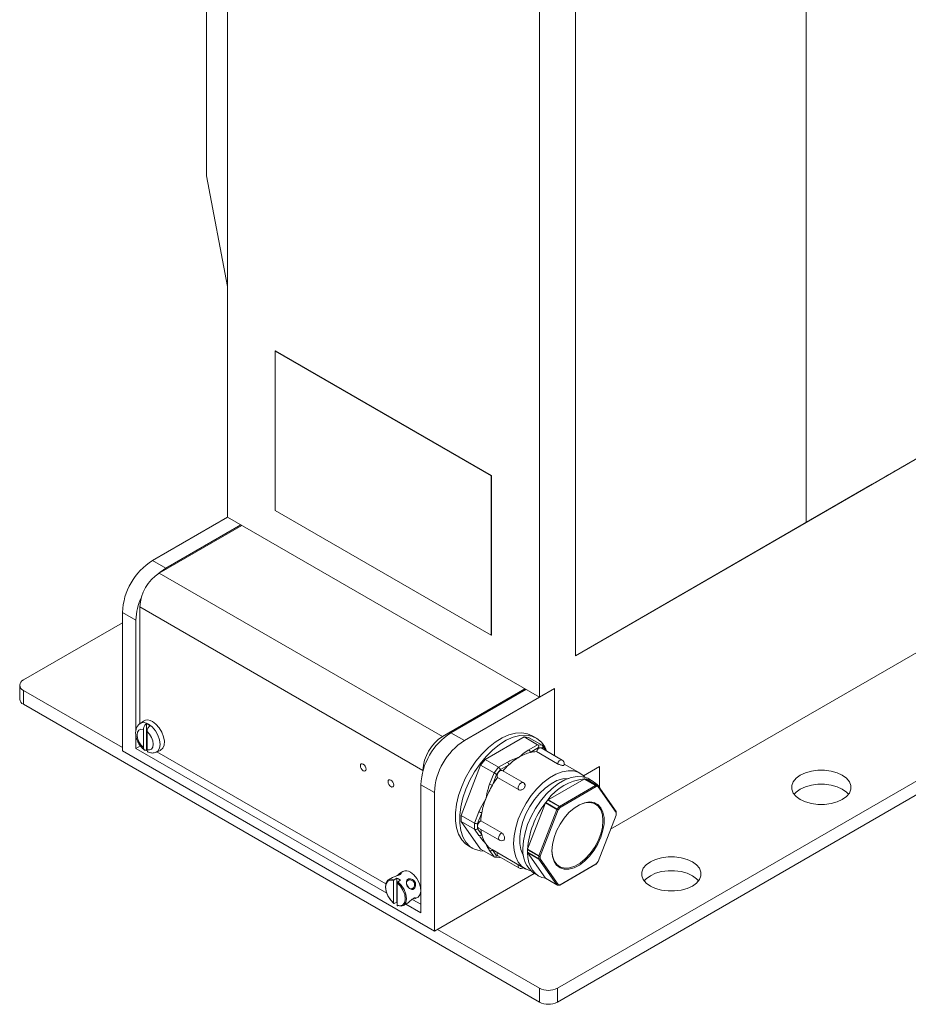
# Model space of a CAD drawing. Header units: millimetres. Extents: x 5 to 531, y 5 to 292.
# Tile 5 of 9: x 321 to 363, y 74 to 121. Entities that reach past the tile are written whole.
import ezdxf

# ---------------------------------------------------------------- set-up
doc = ezdxf.new("R2010")
doc.units = ezdxf.units.MM

msp = doc.modelspace()

# ---------------------------------------------------------------- linework, layer by layer
at = {"color": 7, "linetype": 'Continuous', "lineweight": 15}
for p, q in [((331.2067, 147.5702), (331.2067, 97.4346)), ((330.2167, 113.5193), (330.2167, 142.5881)), ((345.9145, 139.0795), (345.9145, 88.9439)), ((347.6116, 135.6499), (347.6116, 90.9035)), ((358.501, 126.2599), (358.501, 97.1911)), ((358.501, 97.1911), (392.5836, 116.8665)), ((331.2067, 108.3153), (330.2167, 113.5193)), ((349.276, 82.7191), (391.5936, 107.1485)), ((333.4553, 105.2654), (333.4694, 105.2736)), ((333.4553, 105.2654), (333.4553, 97.7532)), ((343.6376, 99.3873), (333.4553, 105.2654)), ((343.6518, 99.3954), (333.4694, 105.2736)), ((346.763, 75.227), (396.4019, 103.8829)), ((346.763, 74.5737), (396.4019, 103.2296)), ((343.6376, 99.3873), (343.6518, 99.3954)), ((343.6376, 91.8751), (343.6376, 99.3873)), ((343.6518, 91.8833), (343.6518, 99.3954)), ((360.9052, 98.5777), (361.6123, 98.9861)), ((347.6116, 90.9035), (360.9052, 98.5777)), ((333.4553, 97.7532), (343.6376, 91.8751)), ((331.2067, 97.4346), (327.6712, 95.3936)), ((327.9964, 94.7976), (331.8855, 97.0427)), ((331.8431, 97.0672), (328.3076, 95.0262)), ((331.2067, 97.4346), (345.9145, 88.9439)), ((358.501, 97.1911), (347.6116, 90.9035)), ((327.6712, 95.3936), (328.3076, 95.0262)), ((327.9964, 94.7976), (341.3466, 87.0907)), ((326.2569, 86.4117), (326.2569, 92.9441)), ((326.8933, 92.5767), (326.2569, 92.9441)), ((327.0772, 93.2054), (340.4274, 85.4985)), ((327.0772, 87.6999), (327.0772, 93.2054)), ((326.2569, 92.4532), (321.59, 89.759)), ((326.8933, 92.5767), (326.8933, 87.3726)), ((343.6376, 91.8751), (343.6518, 91.8833)), ((321.4143, 89.5141), (321.4143, 88.8609)), ((321.59, 89.2692), (326.2569, 86.575)), ((321.59, 89.2692), (321.59, 88.6159)), ((341.3466, 87.0907), (345.2357, 89.3358)), ((345.2781, 89.3113), (341.7426, 87.2703)), ((346.6216, 89.3521), (342.379, 86.9029)), ((346.6216, 89.3521), (345.9145, 88.9439)), ((346.6216, 89.3521), (346.6216, 86.194)), ((321.59, 88.6159), (345.9145, 74.5737)), ((327.2472, 87.824), (327.0748, 87.6981)), ((327.2469, 87.4281), (327.2469, 86.5715)), ((327.3883, 87.7064), (327.3883, 86.4565)), ((327.4166, 86.4735), (327.4166, 87.3301)), ((341.7426, 87.2703), (342.379, 86.9029)), ((326.8933, 87.165), (326.8933, 86.5343)), ((345.1933, 87.0726), (343.3548, 86.0113)), ((345.4054, 87.0536), (345.1933, 87.0726)), ((345.8297, 86.7052), (345.1933, 87.0726)), ((346.0418, 86.6862), (345.4054, 87.0536)), ((345.7739, 87.0186), (345.5759, 87.1329)), ((340.9648, 77.9211), (326.2569, 86.4117)), ((327.1031, 86.6554), (326.8933, 86.5343)), ((326.8933, 86.5343), (338.722, 79.7058)), ((327.8504, 86.3546), (328.0456, 86.4409)), ((327.8852, 86.37), (338.6727, 80.1425)), ((345.4152, 86.466), (345.8297, 86.7052)), ((345.8814, 86.5718), (345.4859, 86.3435)), ((345.7746, 86.3837), (346.7645, 85.8122)), ((345.8297, 86.7052), (346.0418, 86.6862)), ((346.0607, 86.5558), (345.8814, 86.5718)), ((346.9896, 85.9815), (345.9997, 86.553)), ((346.1057, 86.4918), (346.0607, 86.5558)), ((346.2407, 86.4139), (346.0629, 86.6667)), ((343.3548, 86.0113), (343.1427, 85.7474)), ((343.9912, 85.6439), (343.3548, 86.0113)), ((343.9912, 85.6439), (344.4056, 85.8831)), ((340.4274, 85.4782), (340.4274, 85.4985)), ((343.1427, 85.7474), (342.2234, 83.3781)), ((343.779, 85.38), (343.1427, 85.7474)), ((343.779, 85.38), (343.9912, 85.6439)), ((344.0808, 85.5323), (343.9015, 85.3093)), ((344.4763, 85.7607), (344.0808, 85.5323)), ((345.1525, 84.921), (344.1626, 85.4924)), ((347.8357, 85.3643), (347.0892, 85.7952)), ((347.9954, 85.246), (348.7429, 85.6775)), ((348.7429, 85.6775), (348.7429, 84.7122)), ((343.5718, 84.8459), (343.779, 85.38)), ((343.9015, 85.3093), (343.7038, 84.7996)), ((343.9429, 85.1631), (344.9329, 84.5916)), ((346.3247, 84.1106), (348.0216, 85.0902)), ((348.559, 84.78), (348.0216, 85.0902)), ((348.0357, 85.094), (348.5731, 84.7837)), ((348.0357, 85.094), (348.0822, 85.0898)), ((348.0822, 85.0898), (348.1287, 85.0857)), ((348.6661, 84.7754), (348.1287, 85.0857)), ((348.6719, 84.7736), (348.1345, 85.0839)), ((348.4586, 84.9736), (348.2465, 85.0961)), ((340.9648, 84.4534), (340.3284, 84.8208)), ((340.3284, 78.7784), (340.3284, 84.8208)), ((346.8621, 83.8004), (348.559, 84.78)), ((348.5873, 84.731), (346.8904, 83.7514)), ((348.5731, 84.7837), (348.6661, 84.7754)), ((348.6802, 84.7227), (348.5873, 84.731)), ((349.5287, 83.5155), (348.6802, 84.7227)), ((349.5331, 83.5548), (348.6847, 84.762)), ((340.9648, 84.4534), (340.9648, 77.9211)), ((346.2176, 83.9825), (346.2641, 84.0403)), ((346.2641, 84.0403), (346.3106, 84.0981)), ((346.848, 83.7878), (346.3106, 84.0981)), ((346.3247, 84.1106), (346.8621, 83.8004)), ((345.3589, 81.7778), (346.2073, 83.9645)), ((345.8963, 81.4675), (346.7447, 83.6543)), ((346.7975, 83.6358), (345.949, 81.449)), ((346.7447, 83.6543), (346.2073, 83.9645)), ((346.2176, 83.9825), (346.755, 83.6722)), ((346.755, 83.6722), (346.848, 83.7878)), ((346.8904, 83.7514), (346.7975, 83.6358)), ((342.8598, 83.0107), (342.2234, 83.3781)), ((342.2234, 83.3781), (342.2234, 83.0953)), ((342.2234, 83.0953), (343.1427, 81.7874)), ((342.8598, 82.7279), (342.2234, 83.0953)), ((342.8598, 83.0107), (343.067, 83.5449)), ((343.199, 83.4986), (343.0012, 82.9889)), ((344.1394, 82.5466), (343.1495, 83.1181)), ((348.6802, 81.2048), (349.5287, 83.3916)), ((348.6892, 81.2067), (349.5377, 83.3934)), ((349.5287, 83.3916), (349.5287, 83.5155)), ((349.5404, 83.4079), (349.5404, 83.5318)), ((342.8598, 82.7279), (342.8598, 83.0107)), ((343.067, 82.433), (342.8598, 82.7279)), ((343.0012, 82.9889), (343.0012, 82.7498)), ((343.0012, 82.7498), (343.199, 82.4684)), ((343.044, 82.7785), (344.034, 82.207)), ((342.5762, 81.9366), (342.7741, 81.8223)), ((343.779, 81.42), (343.1427, 81.7874)), ((343.779, 81.42), (343.5718, 81.7148)), ((343.6822, 81.7622), (345.2378, 80.8642)), ((343.7042, 81.7495), (343.9015, 81.4688)), ((345.8925, 81.449), (345.3551, 81.7593)), ((345.3551, 81.6973), (345.3551, 81.7593)), ((345.3551, 81.6353), (345.3551, 81.6973)), ((345.3589, 81.7778), (345.8963, 81.4675)), ((343.8065, 81.4114), (344.0166, 81.3926)), ((343.9015, 81.4688), (343.9795, 81.4618)), ((343.9626, 81.4716), (344.9525, 80.9001)), ((344.0467, 81.3993), (344.0673, 81.4111)), ((345.3551, 81.6353), (345.8925, 81.3251)), ((345.8963, 81.311), (345.3589, 81.6212)), ((346.2073, 80.414), (345.3589, 81.6212)), ((345.8925, 81.3251), (345.8925, 81.449)), ((346.7447, 80.1038), (345.8963, 81.311)), ((345.949, 81.449), (345.949, 81.3251)), ((345.949, 81.3251), (346.7975, 80.1179)), ((346.8821, 80.0913), (348.579, 81.0709)), ((346.8904, 80.1096), (348.5873, 81.0892)), ((348.5873, 81.0892), (348.6802, 81.2048)), ((348.5902, 81.0805), (348.6831, 81.1961)), ((338.9984, 80.4518), (338.8046, 80.34)), ((339.197, 80.4193), (339.0697, 80.3459)), ((339.197, 79.2931), (339.197, 80.4193)), ((339.2394, 80.2479), (339.3667, 80.3214)), ((339.4834, 80.7319), (339.3462, 80.6527)), ((345.6773, 80.6416), (340.9648, 77.9211)), ((345.6755, 80.6426), (345.8877, 80.5201)), ((346.2073, 80.414), (346.7447, 80.1038)), ((346.2118, 80.4098), (346.7492, 80.0996)), ((339.0414, 79.2365), (339.0414, 80.2963)), ((339.2111, 79.1385), (339.2111, 80.1984)), ((346.7656, 80.0944), (346.8586, 80.0861)), ((346.7975, 80.1179), (346.8904, 80.1096)), ((339.9557, 79.4018), (340.3284, 79.1867)), ((340.0462, 79.4402), (340.1834, 79.5194)), ((339.197, 79.2931), (339.0697, 79.2196)), ((339.2111, 79.2823), (339.197, 79.2931)), ((339.5045, 79.1275), (339.6983, 79.2394)), ((339.6141, 79.1908), (340.3284, 78.7784)), ((341.1062, 78.0027), (345.9145, 75.227)), ((345.9145, 74.5737), (345.9145, 75.227)), ((346.763, 75.227), (346.763, 74.5737))]:
    msp.add_line(p, q, dxfattribs=at)
at = {"color": 7, "linetype": 'Continuous', "lineweight": 15, "flags": 128}
for points in [[(328.3076, 95.0262), (328.0317, 94.8355), (327.9611, 94.7764)], [(328.0456, 86.4409), (328.0559, 86.4458), (328.1611, 86.5373), (328.2227, 86.683), (328.2353, 86.8699), (328.1977, 87.0814), (328.1134, 87.2987), (327.9898, 87.5025), (327.8379, 87.6747), (327.6712, 87.8)], [(327.2469, 87.4281), (327.1292, 87.4397), (327.0342, 87.3964), (326.9726, 87.3032), (326.9513, 87.1705), (326.9726, 87.0131), (327.0342, 86.8487), (327.1292, 86.6958), (327.2469, 86.5715)], [(327.4166, 86.4735), (327.5343, 86.4619), (327.6293, 86.5052), (327.6909, 86.5984), (327.7122, 86.7312), (327.6909, 86.8885), (327.6293, 87.0529), (327.5343, 87.2058), (327.4166, 87.3301)], [(327.4867, 87.6748), (327.6565, 87.5457), (327.8097, 87.3672), (327.9312, 87.1566), (328.0093, 86.9346), (328.0362, 86.723), (328.0093, 86.5424), (327.9312, 86.4106), (327.8479, 86.3535)], [(345.5759, 87.1329), (345.362, 87.2253), (345.0894, 87.2718), (344.7931, 87.2542), (344.4799, 87.1728), (344.1573, 87.0295), (343.8328, 86.8278), (343.5139, 86.5723), (343.2083, 86.2691), (342.923, 85.9253), (342.6647, 85.5488), (342.4395, 85.1486), (342.2526, 84.734), (342.1085, 84.3147), (342.0105, 83.9005), (341.9609, 83.5013), (341.9609, 83.1263), (342.0105, 82.7842), (342.1085, 82.4832), (342.2526, 82.2303), (342.4395, 82.0315), (342.5762, 81.9366)], [(346.2726, 86.3954), (346.1751, 86.6049), (346.0091, 86.8315), (345.8025, 87.0015), (345.56, 87.1111), (345.2874, 87.1575), (344.9911, 87.1399), (344.6779, 87.0585), (344.3553, 86.9152), (344.0307, 86.7135), (343.7119, 86.4581), (343.4063, 86.1548), (343.1209, 85.811), (342.8627, 85.4345), (342.6374, 85.0343), (342.4506, 84.6197), (342.3065, 84.2004), (342.2085, 83.7862), (342.1589, 83.387), (342.1589, 83.012), (342.2085, 82.6699), (342.3065, 82.369), (342.4506, 82.1161), (342.6374, 81.9172), (342.8627, 81.777), (343.1209, 81.6987), (343.3255, 81.6818)], [(327.4207, 86.4331), (327.4094, 86.4409), (327.3883, 86.4565)], [(345.9997, 86.553), (345.9704, 86.562), (345.9168, 86.5518), (345.8605, 86.514), (345.8104, 86.4549), (345.7746, 86.3837)], [(346.7645, 85.8122), (346.8003, 85.8834), (346.8504, 85.9426), (346.9067, 85.9803), (346.9603, 85.9905), (346.9896, 85.9815)], [(337.7474, 85.5595), (337.7372, 85.6248), (337.7081, 85.6919), (337.6645, 85.7507), (337.6131, 85.7922), (337.5617, 85.8101), (337.5181, 85.8016), (337.489, 85.7681), (337.4787, 85.7146), (337.489, 85.6494), (337.5181, 85.5822), (337.5617, 85.5234), (337.6131, 85.4819), (337.6645, 85.4641), (337.7081, 85.4725), (337.7372, 85.506), (337.7474, 85.5595)], [(344.1626, 85.4924), (344.1519, 85.4974), (344.1018, 85.4988), (344.0455, 85.4715), (343.9919, 85.4198), (343.9495, 85.3522), (343.9253, 85.2792), (343.9229, 85.2127), (343.9429, 85.1631)], [(348.0639, 85.1751), (347.9865, 85.2542), (347.781, 85.3933), (347.5416, 85.4703), (347.2747, 85.483), (346.9877, 85.4311), (346.6885, 85.316), (346.3851, 85.1409), (346.0858, 84.9104), (345.7988, 84.631), (345.532, 84.3102), (345.2925, 83.9567), (345.087, 83.5803), (344.9211, 83.1912), (344.7992, 82.8), (344.7247, 82.4173), (344.6996, 82.0537), (344.7247, 81.719), (344.7992, 81.4223), (344.9211, 81.1718), (345.087, 80.9743), (345.2925, 80.8352), (345.5158, 80.7612)], [(358.2182, 84.1258), (358.4633, 84.013), (358.7457, 83.9344), (359.0514, 83.8942), (359.3649, 83.8942), (359.6705, 83.9344), (359.953, 84.013), (360.1981, 84.1258), (360.3935, 84.2673), (360.5296, 84.4304), (360.5993, 84.6068), (360.5993, 84.7878), (360.5296, 84.9642), (360.3935, 85.1273), (360.1981, 85.2688), (359.953, 85.3816), (359.6705, 85.4601), (359.3649, 85.5004), (359.0514, 85.5004), (358.7457, 85.4601), (358.4633, 85.3816), (358.2182, 85.2688), (358.0227, 85.1273), (357.8867, 84.9642), (357.8169, 84.7878), (357.8169, 84.6068), (357.8867, 84.4304), (358.0227, 84.2673), (358.2182, 84.1258)], [(339.0485, 84.8084), (339.0383, 84.8737), (339.0092, 84.9408), (338.9656, 84.9996), (338.9142, 85.0411), (338.8627, 85.059), (338.8192, 85.0505), (338.79, 85.017), (338.7798, 84.9635), (338.79, 84.8983), (338.8192, 84.8311), (338.8627, 84.7723), (338.9142, 84.7308), (338.9656, 84.713), (339.0092, 84.7214), (339.0383, 84.755), (339.0485, 84.8084)], [(347.2825, 85.1213), (347.2739, 85.1217), (347.0175, 85.1002), (346.7456, 85.0149), (346.467, 84.8685), (346.1906, 84.6658), (345.9254, 84.4131), (345.6798, 84.1187), (345.4617, 83.7921), (345.2782, 83.4436), (345.1352, 83.0846), (345.0372, 82.7265), (344.9874, 82.3808), (344.9874, 82.0588), (345.0372, 81.7706), (345.1352, 81.5257), (345.1716, 81.4648)], [(345.1429, 81.8198), (345.1677, 82.1796), (345.2414, 82.5583), (345.3621, 82.9455), (345.5263, 83.3306), (345.7297, 83.7031), (345.9666, 84.0529), (346.2307, 84.3703), (346.5147, 84.6469), (346.8109, 84.8749), (347.1112, 85.0483), (347.4073, 85.1622), (347.6913, 85.2136), (347.9554, 85.201), (348.1924, 85.1248), (348.2465, 85.0961)], [(344.9329, 84.5916), (344.9129, 84.6412), (344.9152, 84.7077), (344.9395, 84.7807), (344.9818, 84.8484), (345.0354, 84.9), (345.0917, 84.9273), (345.1418, 84.9259), (345.1525, 84.921)], [(360.4887, 84.3707), (360.3935, 84.474), (360.1981, 84.6155), (359.953, 84.7284), (359.6705, 84.8069), (359.3649, 84.8472), (359.0514, 84.8472), (358.7457, 84.8069), (358.4633, 84.7284), (358.2182, 84.6155), (358.0227, 84.474), (357.9275, 84.3707)], [(346.5085, 81.71), (346.5337, 82.0106), (346.6082, 82.3279), (346.729, 82.649), (346.8912, 82.9607), (347.088, 83.2503), (347.3115, 83.506), (347.5525, 83.7171), (347.8012, 83.8752), (348.0472, 83.9738), (348.2807, 84.0087), (348.492, 83.9786), (348.6724, 83.8847), (348.8146, 83.7308), (348.9128, 83.5233), (348.9629, 83.2707), (348.9629, 82.9832), (348.9128, 82.6727), (348.8146, 82.3518), (348.6724, 82.0338), (348.492, 81.7315), (348.2807, 81.4575), (348.0472, 81.2229), (347.8012, 81.0373), (347.5525, 80.9083), (347.3115, 80.8413), (347.088, 80.8388), (346.8912, 80.9012), (346.729, 81.0257), (346.6082, 81.2073), (346.5337, 81.4386), (346.5085, 81.71)], [(346.5085, 81.7427), (346.5347, 81.4692), (346.6124, 81.2381), (346.7381, 81.0593), (346.9062, 80.9407), (347.1095, 80.8875), (347.3391, 80.902), (347.5849, 80.9836), (347.8362, 81.1286), (348.082, 81.3309), (348.3116, 81.5814), (348.5149, 81.8694), (348.6831, 82.1821), (348.8087, 82.506), (348.8864, 82.8268), (348.9126, 83.1306), (348.8864, 83.404), (348.8087, 83.6352), (348.6831, 83.814), (348.5149, 83.9325), (348.3116, 83.9857), (348.082, 83.9712), (347.8362, 83.8897), (347.7244, 83.8327)], [(343.1495, 83.1181), (343.0937, 83.0753), (343.046, 83.0128), (343.0139, 82.9406), (343.0026, 82.8701), (343.0139, 82.8127), (343.044, 82.7785)], [(349.5377, 83.3934), (349.5375, 83.3931), (349.5359, 83.392), (349.5329, 83.3915), (349.5287, 83.3916)], [(344.034, 82.207), (344.0038, 82.2412), (343.9925, 82.2986), (344.0038, 82.3691), (344.0359, 82.4413), (344.0836, 82.5038), (344.1394, 82.5466)], [(346.2116, 80.41), (346.0303, 80.4543), (345.8661, 80.533), (345.7215, 80.6448), (345.5986, 80.7882), (345.4994, 80.9609), (345.4252, 81.1603), (345.3772, 81.3835), (345.3561, 81.6272)], [(351.1471, 80.0438), (351.3922, 79.9309), (351.6747, 79.8524), (351.9803, 79.8121), (352.2938, 79.8121), (352.5994, 79.8524), (352.8819, 79.9309), (353.127, 80.0438), (353.3225, 80.1853), (353.4585, 80.3483), (353.5282, 80.5248), (353.5282, 80.7057), (353.4585, 80.8822), (353.3225, 81.0452), (353.127, 81.1867), (352.8819, 81.2996), (352.5994, 81.3781), (352.2938, 81.4184), (351.9803, 81.4184), (351.6747, 81.3781), (351.3922, 81.2996), (351.1471, 81.1867), (350.9516, 81.0452), (350.8156, 80.8822), (350.7459, 80.7057), (350.7459, 80.5248), (350.8156, 80.3483), (350.9516, 80.1853), (351.1471, 80.0438)], [(348.5873, 81.0892), (348.5895, 81.0856), (348.5905, 81.0827), (348.5904, 81.0808), (348.5902, 81.0805)], [(348.6802, 81.2048), (348.6845, 81.2047), (348.6874, 81.2052), (348.6891, 81.2063), (348.6892, 81.2067)], [(348.6831, 81.1961), (348.6833, 81.1964), (348.6835, 81.1984), (348.6824, 81.2012), (348.6802, 81.2048)], [(353.4176, 80.2886), (353.3225, 80.392), (353.127, 80.5335), (352.8819, 80.6463), (352.5994, 80.7249), (352.2938, 80.7651), (351.9803, 80.7651), (351.6747, 80.7249), (351.3922, 80.6463), (351.1471, 80.5335), (350.9516, 80.392), (350.8565, 80.2886)], [(339.0697, 79.2196), (338.9078, 79.3807), (338.7758, 79.5845), (338.6895, 79.8064), (338.6596, 80.0195), (338.6895, 80.198), (338.7758, 80.3203), (338.9078, 80.3717), (339.0697, 80.3459)], [(339.0414, 80.2963), (338.8904, 80.3186), (338.7675, 80.2692), (338.6874, 80.1541), (338.6596, 79.9868), (338.6874, 79.7875), (338.7675, 79.5798), (338.8904, 79.3886), (339.0414, 79.2365)], [(339.8334, 80.6972), (339.9941, 80.5735), (340.1374, 80.4012), (340.2478, 80.199), (340.3132, 79.9889), (340.3267, 79.7937), (340.2867, 79.6344), (340.1976, 79.5283), (340.1834, 79.5194)], [(339.2111, 79.1385), (339.3621, 79.1162), (339.485, 79.1656), (339.5652, 79.2808), (339.593, 79.448), (339.5652, 79.6473), (339.485, 79.855), (339.3621, 80.0463), (339.2111, 80.1984)], [(339.2394, 80.2479), (339.4013, 80.0868), (339.5334, 79.883), (339.6196, 79.6611), (339.6495, 79.448), (339.6196, 79.2695), (339.5334, 79.1472), (339.4013, 79.0958), (339.2394, 79.1217)]]:
    msp.add_lwpolyline(points, dxfattribs=at)
at = {"color": 7, "linetype": 'Continuous', "lineweight": 15}
for centre, radius, start, end in [((329.3274, 92.8044), 3.0736, 122.60548, 177.39452), ((329.073, 93.1146), 1.9978, 122.60548, 177.39452), ((329.6693, 92.4944), 2.7772, 155.04307, 178.30276), ((321.683, 89.5141), 0.262, 110.78342, 249.21658), ((321.7146, 88.8908), 0.3018, 185.6948, 245.62534), ((327.2631, 87.3807), 0.3695, 52.76171, 120.03367), ((327.4412, 87.4946), 0.3822, 53.01807, 120.50405), ((327.1124, 87.0325), 0.7281, 52.26953, 67.73585), ((343.3988, 84.6811), 3.0736, 122.60548, 177.39452), ((342.4231, 85.4077), 1.9978, 122.60548, 177.39452), ((344.0352, 84.3137), 3.0736, 122.60548, 177.39452), ((345.9782, 84.4464), 1.9599, 104.54787, 120.58059), ((345.3324, 86.3365), 0.1537, 2.60548, 57.39452), ((345.8141, 85.0445), 1.3398, 91.6897, 104.1782), ((344.3228, 85.7537), 0.1537, 2.60548, 57.39452), ((346.4791, 83.5788), 2.9617, 120.38331, 132.54904), ((346.8896, 85.8083), 0.2, 360, 60.00269), ((347.0055, 82.9807), 3.7583, 132.29531, 138.56956), ((346.8896, 85.8083), 0.2, 337.9832, 360), ((347.5351, 82.5396), 4.4482, 143.85843, 149.46549), ((348.2424, 82.7472), 2.3558, 95.20563, 144.789), ((348.0372, 85.0636), 0.0308, 106.12109, 120.47042), ((348.0342, 85.0742), 0.0198, 85.66105, 106.33709), ((348.1275, 85.0716), 0.0141, 59.42909, 85.37958), ((347.9891, 84.1595), 0.9357, 23.17585, 81.04967), ((347.5054, 82.5524), 4.4161, 149.41214, 158.72818), ((343.762, 85.1768), 0.3816, 240.10954, 261.22207), ((345.0525, 84.7477), 0.2, 31.88194, 60.00269), ((348.5721, 84.7592), 0.0245, 87.64224, 122.34928), ((348.5259, 84.7282), 0.0615, 2.60548, 57.39452), ((348.5476, 84.7486), 0.0434, 336.02383, 53.97678), ((348.6405, 84.7403), 0.0434, 336.02383, 53.97678), ((348.6649, 84.7613), 0.0141, 60.33067, 85.35646), ((348.6519, 84.739), 0.04, 35.10067, 60.00269), ((348.656, 84.7453), 0.0331, 316.88143, 30.23219), ((346.9458, 82.7626), 3.8185, 158.6208, 168.88704), ((346.3566, 84.0613), 0.059, 131.39814, 141.36828), ((346.3474, 84.0719), 0.0449, 120.32228, 131.48643), ((349.3191, 81.4994), 3.9722, 141.47407, 176.11457), ((346.2705, 83.9399), 0.0678, 150.26104, 158.73607), ((346.2706, 83.94), 0.0679, 141.26937, 150.33987), ((346.8084, 83.6295), 0.0684, 141.2895, 158.7105), ((346.8208, 83.7866), 0.1527, 240.10954, 261.22207), ((346.6785, 83.5402), 0.1526, 38.77055, 59.89559), ((346.889, 83.7558), 0.0521, 121.1059, 142.02127), ((346.7715, 83.6559), 0.1526, 38.77055, 59.89559), ((346.829, 83.7486), 0.0615, 2.60548, 57.39452), ((349.5059, 83.538), 0.032, 315.38305, 31.73057), ((349.5004, 83.5318), 0.04, 0, 35.10067), ((343.2572, 83.8757), 0.3816, 240.10954, 261.22207), ((346.1932, 82.9153), 3.0504, 168.97756, 176.18915), ((349.5203, 83.5338), 0.0201, 294.37466, 354.3052), ((349.5203, 83.4099), 0.0201, 294.37466, 354.3052), ((349.5004, 83.4079), 0.04, 338.79432, 0), ((344.9749, 82.9036), 1.8285, 185.96248, 193.77066), ((343.1112, 82.5323), 0.1086, 246.02796, 323.97431), ((344.46, 82.7625), 1.2948, 193.13013, 214.28691), ((344.134, 82.3803), 0.2, 240.00269, 301.4197), ((344.145, 82.554), 0.9171, 214.61115, 239.69687), ((343.6159, 81.8141), 0.1086, 246.02796, 323.97431), ((346.44, 81.6975), 1.3028, 174.61616, 234.07166), ((345.4005, 81.759), 0.0454, 167.75907, 179.63237), ((345.4142, 81.7561), 0.0594, 158.65582, 167.91213), ((344.0485, 81.5693), 0.1301, 157.0873, 228.6771), ((345.3854, 81.635), 0.0304, 179.45044, 194.98331), ((345.375, 81.6322), 0.0195, 194.94883, 214.42999), ((345.917, 81.3241), 0.0245, 177.64852, 212.3492), ((345.9445, 81.448), 0.0521, 157.97884, 178.89185), ((345.9208, 81.5036), 0.0615, 242.60967, 297.39033), ((345.9208, 81.3797), 0.0615, 242.60967, 297.39033), ((345.9723, 81.5999), 0.1527, 240.10954, 261.22207), ((345.9139, 81.3506), 0.0434, 246.02796, 323.97431), ((339.6301, 80.4288), 0.3367, 52.85721, 115.83233), ((345.0384, 80.9978), 0.1301, 157.0873, 228.6771), ((345.0525, 81.0733), 0.2, 240.00269, 303.74792), ((348.5677, 81.087), 0.0197, 305.01333, 6.29885), ((348.559, 81.1055), 0.04, 299.99731, 321.20543), ((348.6519, 81.2211), 0.04, 321.20543, 338.79432), ((338.9568, 79.8073), 0.6574, 51.43221, 68.57316), ((346.219, 80.4221), 0.0142, 214.65756, 238.77404), ((346.7623, 80.1435), 0.0434, 246.02796, 323.97431), ((346.7563, 80.1117), 0.014, 214.53199, 239.77603), ((346.7692, 80.1343), 0.04, 240.00269, 264.89048), ((346.7666, 80.1264), 0.032, 268.26187, 344.6162), ((346.8587, 80.1192), 0.0331, 269.76019, 343.11787), ((346.8621, 80.1259), 0.04, 264.89048, 299.99731), ((346.8714, 80.1072), 0.0192, 304.05635, 7.25583), ((346.3388, 76.0458), 0.9222, 242.60967, 297.39033), ((346.3388, 75.3925), 0.9222, 242.60967, 297.39033)]:
    msp.add_arc(centre, radius, start, end, dxfattribs=at)
for centre, major_axis, ratio, start_param, end_param in [((362.4608, 99.4759), (1.2, 0.6929), 0.0000704, 0.7853575, 2.3561539), ((345.8107, 86.6126), (-0.0221, 0.1), 0.6979109, 4.1443529, 5.7151492), ((345.99, 86.5966), (0.0518, 0.0897), 0.7886538, 4.7124869, 6.2832832), ((344.0101, 85.5732), (-0.066, 0.077), 0.4107992, 3.8503141, 5.4211104), ((343.8308, 85.3501), (0.0876, -0.0506), 0.0000671, 0.631953, 2.2027494), ((342.9305, 83.0297), (0.0997, -0.0187), 0.410685, 4.0037186, 5.5745149), ((342.9305, 82.7906), (0.0976, 0.0309), 0.6978515, 3.7097673, 5.2805636), ((343.8308, 81.5096), (0.0518, 0.0897), 0.7886538, 3.1416905, 4.7124869), ((344.0101, 81.4936), (-0.0221, 0.1), 0.6979109, 2.9243118, 3.6462777), ((339.5223, 79.946), (0.0715, 0.2669), 0.5176381, 5.1899707, 5.8054887), ((339.5223, 79.946), (0.2669, -0.0715), 0.5175895, 0.4775817, 1.0930997)]:
    msp.add_ellipse(centre, major_axis=major_axis, ratio=ratio, start_param=start_param, end_param=end_param, dxfattribs=at)
for points, knots in [([(327.0823, 87.6987), (327.0748, 87.6949), (327.0197, 87.6672), (326.9506, 87.5689), (326.8894, 87.4203), (326.8741, 87.2442), (326.903, 87.0491), (326.9784, 86.8442), (327.0968, 86.655), (327.2041, 86.5249), (327.2755, 86.4788), (327.2893, 86.4699)], [0, 0, 0, 0, 0.0192925, 0.1412834, 0.2610009, 0.3888666, 0.5282969, 0.6728071, 0.8177089, 0.9646448, 1, 1, 1, 1]), ([(327.3883, 87.7064), (327.3809, 87.7003), (327.355, 87.679), (327.314, 87.6303), (327.2743, 87.5594), (327.2508, 87.4885), (327.2481, 87.4468), (327.2469, 87.4281)], [0, 0, 0, 0, 0.0951627, 0.3301823, 0.566372, 0.8051331, 1, 1, 1, 1]), ([(327.4166, 87.3301), (327.4166, 87.332), (327.4168, 87.3573), (327.4253, 87.4104), (327.4565, 87.4877), (327.5023, 87.5585), (327.5395, 87.5919), (327.558, 87.6084)], [0, 0, 0, 0, 0.0203988, 0.2733833, 0.5204188, 0.7621415, 1, 1, 1, 1]), ([(327.2469, 86.5715), (327.248, 86.5547), (327.2506, 86.5157), (327.2715, 86.4769), (327.3049, 86.4513), (327.3431, 86.4432), (327.3749, 86.4525), (327.3883, 86.4565)], [0, 0, 0, 0, 0.188641, 0.4374181, 0.5916686, 0.8280357, 1, 1, 1, 1]), ([(327.4783, 86.356), (327.4759, 86.3567), (327.4581, 86.3617), (327.4339, 86.3887), (327.4182, 86.432), (327.417, 86.4636), (327.4166, 86.4735)], [0, 0, 0, 0, 0.0591673, 0.4428595, 0.8263427, 1, 1, 1, 1]), ([(327.4798, 86.3606), (327.5167, 86.3465), (327.6046, 86.3131), (327.7346, 86.3112), (327.8142, 86.3459), (327.8448, 86.3592)], [0, 0, 0, 0, 0.3086829, 0.7343922, 1, 1, 1, 1]), ([(344.9811, 86.1337), (344.982, 86.1344), (345.0783, 86.2179), (345.2086, 86.3356), (345.3701, 86.4375), (345.4152, 86.466)], [0, 0, 0, 0, 0.0061943, 0.7223708, 1, 1, 1, 1]), ([(344.4056, 85.8831), (344.4549, 85.9092), (344.6315, 86.0024), (344.8353, 86.0776), (344.9799, 86.1332), (344.9811, 86.1337)], [0, 0, 0, 0, 0.2776292, 0.9938057, 1, 1, 1, 1]), ([(347.0311, 85.7267), (347.0157, 85.7286), (346.985, 85.7326), (346.9232, 85.7476), (346.8588, 85.7683), (346.8036, 85.791), (346.7757, 85.8062), (346.7645, 85.8122)], [0, 0, 0, 0, 0.21418927, 0.42837026, 0.64277109, 0.85742233, 1, 1, 1, 1]), ([(347.0733, 85.7341), (347.0736, 85.7331), (347.075, 85.7276), (347.0597, 85.7252), (347.0392, 85.7262), (347.0311, 85.7267)], [0, 0, 0, 0, 0.1131707, 0.647518, 1, 1, 1, 1]), ([(343.3901, 84.1545), (343.3904, 84.156), (343.4266, 84.3252), (343.4733, 84.5617), (343.5503, 84.7838), (343.5718, 84.8459)], [0, 0, 0, 0, 0.0061943, 0.7223708, 1, 1, 1, 1]), ([(345.1939, 84.6661), (345.1787, 84.6498), (345.1482, 84.6173), (345.0882, 84.5845), (345.0257, 84.5694), (344.9718, 84.5731), (344.944, 84.5863), (344.9329, 84.5916)], [0, 0, 0, 0, 0.2141893, 0.4283703, 0.6427711, 0.8574223, 1, 1, 1, 1]), ([(345.2209, 84.8525), (345.2278, 84.8399), (345.2429, 84.812), (345.2411, 84.7584), (345.2235, 84.707), (345.2023, 84.6777), (345.1939, 84.6661)], [0, 0, 0, 0, 0.2360522, 0.5233317, 0.8105419, 1, 1, 1, 1]), ([(343.067, 83.5449), (343.0927, 83.6045), (343.1848, 83.818), (343.3051, 84.012), (343.3894, 84.1533), (343.3901, 84.1545)], [0, 0, 0, 0, 0.2776292, 0.9938057, 1, 1, 1, 1]), ([(343.3901, 82.0331), (343.3894, 82.034), (343.3051, 82.1336), (343.1848, 82.2737), (343.0927, 82.3982), (343.067, 82.433)], [0, 0, 0, 0, 0.00619425, 0.72237077, 1, 1, 1, 1]), ([(344.1394, 82.5466), (344.1552, 82.5355), (344.1867, 82.5135), (344.2274, 82.4599), (344.2574, 82.399), (344.2731, 82.3426), (344.2747, 82.3111), (344.2754, 82.2986)], [0, 0, 0, 0, 0.21458468, 0.42916596, 0.64382582, 0.85843386, 1, 1, 1, 1]), ([(344.2754, 82.2986), (344.2738, 82.2815), (344.2706, 82.2474), (344.2551, 82.2184), (344.2402, 82.2127), (344.2368, 82.2115)], [0, 0, 0, 0, 0.4358487, 0.87168056, 1, 1, 1, 1]), ([(343.5718, 81.7148), (343.5503, 81.7472), (343.4733, 81.8631), (343.4266, 81.9607), (343.3904, 82.0325), (343.3901, 82.0331)], [0, 0, 0, 0, 0.2776292, 0.9938057, 1, 1, 1, 1]), ([(339.33, 80.5837), (339.3178, 80.5771), (339.2933, 80.564), (339.2345, 80.5396), (339.1525, 80.5124), (339.0648, 80.4827), (339.0096, 80.4612), (338.9984, 80.4519), (338.9984, 80.4518)], [0, 0, 0, 0, 0.1207664, 0.2429225, 0.4896034, 0.742428, 0.999551, 1, 1, 1, 1]), ([(339.0697, 80.3459), (339.0666, 80.3437), (339.0603, 80.3393), (339.0519, 80.3289), (339.0455, 80.317), (339.042, 80.3056), (339.0416, 80.299), (339.0414, 80.2963)], [0, 0, 0, 0, 0.210583, 0.4211197, 0.6329959, 0.8478815, 1, 1, 1, 1]), ([(339.1882, 80.5248), (339.1971, 80.5323), (339.2319, 80.5621), (339.2879, 80.613), (339.3495, 80.6576), (339.3916, 80.6727), (339.4067, 80.6588), (339.3917, 80.6304), (339.3624, 80.6039), (339.3408, 80.5904), (339.33, 80.5837)], [0, 0, 0, 0, 0.054235, 0.2128017, 0.3738263, 0.5349294, 0.6934809, 0.8479659, 0.92424, 1, 1, 1, 1]), ([(339.3645, 80.6072), (339.3603, 80.6053), (339.3498, 80.6008), (339.3337, 80.5902), (339.3213, 80.5802), (339.3181, 80.5776)], [0, 0, 0, 0, 0.3282833, 0.8243296, 1, 1, 1, 1]), ([(339.9784, 79.9047), (339.9666, 79.8991), (339.9429, 79.8878), (339.8924, 79.8831), (339.8283, 79.9028), (339.7566, 79.9616), (339.6951, 80.0457), (339.6529, 80.1411), (339.6379, 80.2326), (339.6526, 80.2982), (339.6824, 80.3391), (339.7133, 80.363), (339.7516, 80.3791), (339.81, 80.3891), (339.8914, 80.379), (339.9826, 80.3314), (340.0522, 80.2519), (340.0862, 80.152), (340.0818, 80.0491), (340.0497, 79.974), (340.0121, 79.9277), (339.9896, 79.9124), (339.9784, 79.9047)], [0, 0, 0, 0, 0.0301879, 0.0607231, 0.1223857, 0.1855841, 0.2498569, 0.3142905, 0.3776119, 0.4392344, 0.4696673, 0.4999739, 0.5302852, 0.5606787, 0.6224429, 0.685744, 0.7500263, 0.81434, 0.8776351, 0.9393068, 0.969756, 1, 1, 1, 1]), ([(339.9345, 79.93), (339.9446, 79.9368), (339.9647, 79.9504), (339.999, 79.9904), (340.0294, 80.0545), (340.0355, 80.128), (340.0233, 80.1849), (340.0055, 80.2251), (339.9797, 80.2605), (339.9365, 80.2996), (339.8699, 80.331), (339.7989, 80.3369), (339.7475, 80.3268), (339.7134, 80.3121), (339.6857, 80.2911), (339.6588, 80.2559), (339.6443, 80.2008), (339.6535, 80.1362), (339.6727, 80.0832), (339.6924, 80.0442), (339.7164, 80.0076), (339.7526, 79.9646), (339.8039, 79.9243), (339.8589, 79.9096), (339.903, 79.9148), (339.924, 79.925), (339.9345, 79.93)], [0, 0, 0, 0, 0.0312391, 0.0625332, 0.1249899, 0.1874528, 0.2187947, 0.2499745, 0.2813062, 0.3124644, 0.3749313, 0.4374809, 0.4687176, 0.5000262, 0.5313299, 0.5626066, 0.6250122, 0.6875002, 0.7188285, 0.7501385, 0.7812616, 0.8126211, 0.8749894, 0.9374362, 0.9688187, 1, 1, 1, 1]), ([(339.2111, 80.1984), (339.2115, 80.2023), (339.2121, 80.2103), (339.2171, 80.2232), (339.2244, 80.2349), (339.2324, 80.2433), (339.2375, 80.2466), (339.2394, 80.2479)], [0, 0, 0, 0, 0.2190956, 0.4382576, 0.6555396, 0.8695052, 1, 1, 1, 1]), ([(339.6983, 79.2394), (339.7175, 79.2523), (339.7557, 79.2779), (339.8284, 79.3435), (339.8923, 79.4), (339.9427, 79.4384), (339.9789, 79.4618), (340.0119, 79.4784), (340.0497, 79.491), (340.0824, 79.4896), (340.0838, 79.4694), (340.0688, 79.4504), (340.0462, 79.4402), (340.0462, 79.4402)], [0, 0, 0, 0, 0.1286257, 0.2552518, 0.3784805, 0.4393381, 0.4999435, 0.560558, 0.6213369, 0.744849, 0.8714345, 0.9999822, 1, 1, 1, 1]), ([(339.9669, 79.4533), (339.9709, 79.4548), (339.9858, 79.4606), (340.0052, 79.4706), (340.0237, 79.4832), (340.0286, 79.4905), (340.0311, 79.4941)], [0, 0, 0, 0, 0.1085561, 0.4052902, 0.703471, 1, 1, 1, 1]), ([(339.0414, 79.2365), (339.0418, 79.2329), (339.0424, 79.2257), (339.0474, 79.2185), (339.0547, 79.2153), (339.0626, 79.2161), (339.0678, 79.2186), (339.0697, 79.2196)], [0, 0, 0, 0, 0.2190956, 0.4382576, 0.6555396, 0.8695052, 1, 1, 1, 1]), ([(339.2394, 79.1217), (339.2363, 79.1202), (339.23, 79.1173), (339.2216, 79.118), (339.2152, 79.1226), (339.2117, 79.1299), (339.2113, 79.136), (339.2111, 79.1385)], [0, 0, 0, 0, 0.210583, 0.4211197, 0.6329959, 0.8478815, 1, 1, 1, 1])]:
    msp.add_open_spline(points, degree=3, knots=knots, dxfattribs=at)

doc.saveas('drawing.dxf')
